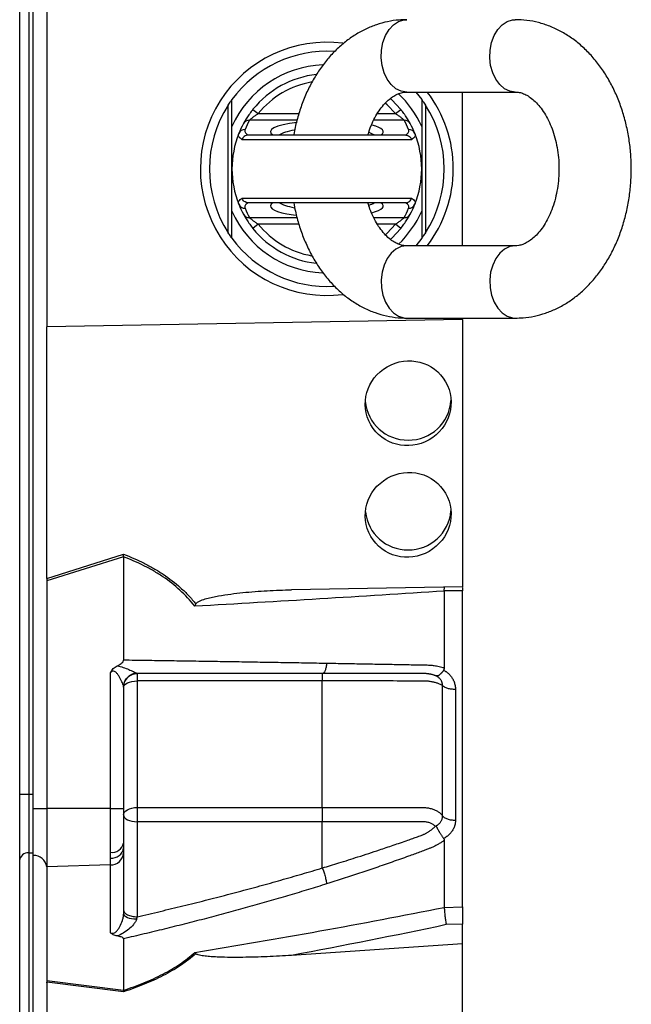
# Model space of a CAD drawing. Header units: millimetres. Extents: x 10 to 1929, y 9 to 917.
# Tile 4 of 9: x 510 to 645, y 343 to 561. Entities that reach past the tile are written whole.
import ezdxf

# ---------------------------------------------------------------- set-up
doc = ezdxf.new("R2010")
doc.units = ezdxf.units.MM

msp = doc.modelspace()

# ---------------------------------------------------------------- linework, layer by layer
at = {"color": 7, "linetype": 'Continuous', "lineweight": 25}
for p, q in [((513.02, 386.67), (513.02, 669.57)), ((512.02, 666.39), (512.02, 389.84)), ((516.02, 563.06), (516.02, 493.17)), ((595.7, 545.12), (619.74, 545.12)), ((597.69, 545.12), (599.02, 543.45)), ((608.02, 511.12), (608.02, 545.12)), ((556.19, 513.99), (556.19, 542.24)), ((599.85, 542.24), (599.85, 513.99)), ((561.67, 541.29), (562.84, 540.35)), ((593.2, 540.35), (594.37, 541.29)), ((557.02, 528.12), (557.02, 537.5)), ((599.02, 537.5), (599.02, 528.12)), ((596.79, 534.58), (559.25, 534.58)), ((560.64, 535.62), (595.4, 535.62)), ((557.02, 518.74), (557.02, 528.12)), ((599.02, 528.12), (599.02, 518.74)), ((559.25, 521.66), (596.79, 521.66)), ((595.4, 520.62), (560.64, 520.62)), ((562.84, 515.88), (561.67, 514.94)), ((594.37, 514.94), (593.2, 515.88)), ((599.02, 512.79), (597.69, 511.12)), ((619.74, 511.12), (595.7, 511.12)), ((608.02, 494.78), (516.02, 493.17)), ((595.7, 495.12), (619.74, 495.12)), ((608.02, 494.78), (608.02, 495.12)), ((608.02, 494.78), (608.02, 435.69)), ((516.02, 437.86), (516.02, 493.17)), ((516.02, 437.55), (533.04, 442.9)), ((533.02, 442.32), (516.02, 436.98)), ((533.02, 442.31), (533.02, 419.52)), ((516.02, 436.98), (516.02, 386.67)), ((608.02, 435.69), (570.23, 435.03)), ((604.02, 434.78), (604.07, 435.62)), ((608.02, 434.81), (604.02, 434.78)), ((608.02, 435.52), (608.02, 434.81)), ((608.02, 364.88), (608.02, 434.81)), ((530.12, 386.67), (530.12, 416.73)), ((536.02, 416.52), (536.02, 414.86)), ((603.88, 417.26), (604.02, 417.19)), ((577.02, 414.86), (536.02, 414.86)), ((536.02, 414.86), (536.02, 386.89)), ((533.02, 413.6), (533.02, 386.67)), ((510.02, 389.84), (512.02, 389.84)), ((512.02, 389.84), (512.02, 376.85)), ((512.02, 389.84), (513.02, 389.84)), ((513.02, 386.67), (516.02, 386.67)), ((513.02, 376.27), (513.02, 386.67)), ((516.02, 386.67), (516.02, 373.77)), ((530.12, 386.67), (516.02, 386.67)), ((530.12, 376.97), (530.12, 386.67)), ((533.02, 386.67), (533.02, 378.99)), ((536.02, 386.89), (577.02, 386.89)), ((536.02, 386.89), (536.02, 383.73)), ((536.02, 383.73), (536.02, 362.72)), ((577.02, 383.73), (536.02, 383.73)), ((577.02, 373.51), (577.02, 383.73)), ((533.02, 378.99), (533.02, 377.97)), ((604.02, 380.09), (603.88, 380.02)), ((512.02, 376.85), (513.02, 376.85)), ((512.02, 376.85), (512.02, 238.58)), ((530.12, 375.68), (530.12, 376.97)), ((533.02, 377.97), (533.02, 376.79)), ((533.02, 376.79), (533.02, 363.32)), ((513.02, 234.82), (513.02, 376.27)), ((530.12, 374.19), (530.12, 375.68)), ((530.12, 374.19), (516.02, 373.77)), ((516.02, 373.77), (516.02, 348.61)), ((530.12, 359.16), (530.12, 374.19)), ((604.02, 364.78), (608.02, 364.88)), ((608.02, 361.07), (604.47, 360.97)), ((608.02, 356.71), (608.02, 361.07)), ((533.02, 357.85), (533.02, 346.46)), ((608.02, 356.71), (570.23, 354.18)), ((608.02, 318.11), (608.02, 356.71)), ((516.02, 348.61), (533.02, 346.45)), ((533.04, 346.12), (516.02, 348.28)), ((516.02, 348.08), (516.02, 311.94))]:
    msp.add_line(p, q, dxfattribs=at)
at = {"color": 8, "linetype": 'Continuous', "lineweight": 25}
for p, q in [((562.84, 540.35), (571.85, 540.35)), ((589.21, 540.35), (593.2, 540.35)), ((571.4, 538.88), (560.88, 538.88)), ((595.16, 538.88), (588.4, 538.88)), ((560.88, 517.35), (571.43, 517.35)), ((588.38, 517.35), (595.16, 517.35)), ((571.82, 515.88), (562.84, 515.88)), ((593.2, 515.88), (589.19, 515.88))]:
    msp.add_line(p, q, dxfattribs=at)
at = {"color": 8, "linetype": 'Continuous', "lineweight": 25, "flags": 128}
for points in [[(595.7, 545.12), (594.48, 545.3), (593.32, 545.86), (592.27, 546.75), (591.39, 547.94), (590.7, 549.37), (590.25, 550.98), (590.05, 552.68), (590.12, 554.41), (590.44, 556.08), (591.02, 557.61), (591.81, 558.93), (592.78, 559.97), (593.89, 560.7), (595.09, 561.07), (595.7, 561.12)], [(619.74, 545.12), (618.52, 545.3), (617.36, 545.86), (616.32, 546.75), (615.43, 547.94), (614.74, 549.37), (614.29, 550.98), (614.09, 552.68), (614.16, 554.41), (614.48, 556.08), (615.06, 557.61), (615.85, 558.93), (616.82, 559.97), (617.93, 560.7), (619.13, 561.07), (619.74, 561.12)], [(593.2, 540.35), (591.39, 542.32), (590.97, 542.69)], [(590.99, 513.56), (591.39, 513.92), (593.2, 515.88)], [(595.7, 511.12), (594.48, 510.93), (593.32, 510.38), (592.27, 509.49), (591.39, 508.3), (590.7, 506.86), (590.25, 505.26), (590.05, 503.55), (590.12, 501.82), (590.44, 500.16), (591.02, 498.63), (591.81, 497.31), (592.78, 496.26), (593.89, 495.54), (595.09, 495.16), (595.7, 495.12)], [(619.74, 511.12), (618.52, 510.93), (617.36, 510.38), (616.32, 509.49), (615.43, 508.3), (614.74, 506.86), (614.29, 505.26), (614.09, 503.55), (614.16, 501.82), (614.48, 500.16), (615.06, 498.63), (615.85, 497.31), (616.82, 496.26), (617.93, 495.54), (619.13, 495.16), (619.74, 495.12)]]:
    msp.add_lwpolyline(points, dxfattribs=at)
at = {"color": 7, "linetype": 'Continuous', "lineweight": 25, "flags": 128}
for points in [[(592.08, 543.71), (592.41, 543.41), (594.37, 541.29)], [(559.25, 534.58), (559.02, 534.74), (558.83, 534.91), (558.68, 535.07), (558.57, 535.24), (558.5, 535.41), (558.46, 535.57), (558.47, 535.74), (558.52, 535.91)], [(559.91, 536.83), (559.87, 536.67), (559.86, 536.52), (559.89, 536.37), (559.95, 536.21), (560.05, 536.06), (560.18, 535.91), (560.35, 535.76), (560.55, 535.61)], [(595.49, 535.61), (595.69, 535.76), (595.86, 535.91), (595.99, 536.06), (596.09, 536.21), (596.15, 536.37), (596.18, 536.52), (596.17, 536.67), (596.13, 536.83)], [(597.52, 535.91), (597.57, 535.74), (597.58, 535.57), (597.54, 535.41), (597.47, 535.24), (597.36, 535.07), (597.21, 534.91), (597.02, 534.74), (596.79, 534.58)], [(558.52, 520.32), (558.47, 520.49), (558.46, 520.66), (558.5, 520.83), (558.57, 521), (558.68, 521.16), (558.83, 521.33), (559.02, 521.49), (559.25, 521.66)], [(560.55, 520.62), (560.35, 520.47), (560.18, 520.32), (560.05, 520.17), (559.95, 520.02), (559.89, 519.87), (559.86, 519.71), (559.87, 519.56), (559.91, 519.41)], [(596.13, 519.41), (596.17, 519.56), (596.18, 519.71), (596.15, 519.87), (596.09, 520.02), (595.99, 520.17), (595.86, 520.32), (595.69, 520.47), (595.49, 520.62)], [(596.79, 521.66), (597.02, 521.49), (597.21, 521.33), (597.36, 521.16), (597.47, 521), (597.54, 520.83), (597.58, 520.66), (597.57, 520.49), (597.52, 520.32)], [(594.37, 514.94), (592.41, 512.83), (592.09, 512.53)], [(533.02, 413.52), (533.08, 413.78), (533.25, 414.03), (533.53, 414.26), (533.9, 414.47), (534.35, 414.63), (534.87, 414.75), (535.43, 414.83), (536.02, 414.86)], [(533.02, 385.23), (533.08, 385.55), (533.25, 385.86), (533.53, 386.15), (533.9, 386.4), (534.35, 386.61), (534.87, 386.76), (535.43, 386.86), (536.02, 386.89)], [(533.02, 385.23), (533.08, 384.94), (533.25, 384.65), (533.53, 384.4), (533.9, 384.17), (534.35, 383.98), (534.87, 383.84), (535.43, 383.76), (536.02, 383.73)], [(533.02, 363.32), (533.07, 363.12), (533.24, 362.92), (533.5, 362.74), (533.86, 362.57), (534.29, 362.44), (534.79, 362.34), (535.33, 362.27), (535.9, 362.24)]]:
    msp.add_lwpolyline(points, dxfattribs=at)
at = {"color": 7, "linetype": 'Continuous', "lineweight": 25}
for centre, radius, start, end in [((578.02, 528.12), 28, 82.6841, 277.2138), ((578.02, 528.12), 26, 86.4715, 143.8711), ((578.02, 528.12), 23, 92.2151, 155.9294), ((578.02, 528.12), 21, 96.225, 141.1334), ((578.02, 528.12), 23, 24.0706, 46.5198), ((578.02, 528.12), 28, 0, 37.3832), ((578.02, 528.12), 26, 147.0962, 212.9038), ((578.02, 528.12), 26, 327.0962, 32.9038), ((578.02, 528.12), 21, 151.5435, 158.2186), ((560.84, 537.42), 1.46, 88.5049, 151.2533), ((578.02, 529.59), 19.5, 151.5435, 158.2186), ((578.02, 529.59), 19.5, 21.7814, 28.4565), ((595.2, 537.42), 1.46, 28.7467, 91.4951), ((578.02, 528.12), 21, 21.7814, 28.4565), ((578.02, 528.12), 21, 158.2186, 201.7814), ((559.88, 535.36), 1.47, 88.7647, 157.8843), ((596.16, 535.36), 1.47, 22.1157, 91.2353), ((578.02, 528.12), 21, 338.2186, 21.7814), ((578.02, 528.12), 28, 322.6168, 0), ((578.02, 528.12), 23, 204.0706, 267.6118), ((559.88, 520.88), 1.47, 202.1157, 271.2353), ((578.02, 528.12), 21, 201.7814, 208.4565), ((578.02, 526.64), 19.5, 201.7814, 208.4565), ((578.02, 528.12), 23, 313.542, 335.9294), ((578.02, 526.64), 19.5, 331.5435, 338.2186), ((596.16, 520.88), 1.47, 268.7647, 337.8843), ((578.02, 528.12), 21, 331.5435, 338.2186), ((560.84, 518.81), 1.46, 208.7467, 271.4951), ((595.2, 518.81), 1.46, 268.5049, 331.2533), ((578.02, 528.12), 21, 218.8666, 263.5924), ((578.02, 528.12), 26, 216.1289, 273.545), ((596.15, 477.5), 9.37, 269.1768, 356.4611), ((595.89, 477.51), 9.38, 184.8158, 270.8098), ((595.89, 453.25), 9.38, 186.1194, 270.796), ((596.15, 453.25), 9.38, 269.1905, 355.1567), ((536, 413.58), 2.98, 91.9709, 179.6724), ((530.46, 379.57), 2.62, 262.5656, 347.2072), ((511.89, 374.98), 1.88, 86.1887, 175.5981), ((530.36, 378.36), 2.69, 264.9863, 351.6138), ((530.22, 377), 2.8, 267.9914, 355.7799), ((513.2, 373.44), 2.84, 6.5771, 93.6107)]:
    msp.add_arc(centre, radius, start, end, dxfattribs=at)
at = {"color": 8, "linetype": 'Continuous', "lineweight": 25}
for start, end in [(99.6935, 141.1334), (218.8666, 260.0684)]:
    msp.add_arc((578.02, 528.12), 19.5, start, end, dxfattribs=at)
for centre, major_axis, ratio, start_param, end_param in [((578.02, 536.34), (12.5, 0), 0.194444, 2.12449, 3.443242), ((578.02, 534.87), (11, 0), 0.22096, 2.286894, 2.827765), ((578.02, 534.87), (11, 0), 0.22096, 0.313827, 0.549193), ((578.02, 536.34), (12.5, 0), 0.194444, 5.981536, 6.926155), ((578.02, 519.9), (12.5, 0), 0.194444, 2.839943, 3.9292), ((578.02, 521.37), (11, 0), 0.22096, 3.45542, 3.997985), ((578.02, 521.37), (11, 0), 0.22096, 5.731533, 5.969358), ((578.02, 519.9), (12.5, 0), 0.194444, 5.633602, 6.584835)]:
    msp.add_ellipse(centre, major_axis=major_axis, ratio=ratio, start_param=start_param, end_param=end_param, dxfattribs=at)
at = {"color": 7, "linetype": 'Continuous', "lineweight": 25}
for centre, major_axis, ratio, start_param, end_param in [((578.02, 519.9), (12.5, 0), 0.194444, 3.9292, 4.134734), ((513.02, 436.32), (0.28, 17.02), 0.175535, 4.787396, 4.805602), ((513.02, 348.85), (-0.22, 11.1), 0.269565, 4.637742, 4.655948)]:
    msp.add_ellipse(centre, major_axis=major_axis, ratio=ratio, start_param=start_param, end_param=end_param, dxfattribs=at)
for centre in [(596.02, 476.29), (596.02, 451.61)]:
    msp.add_ellipse(centre, major_axis=(8.29, 4.76), ratio=0.974945, dxfattribs=at)
for points, knots in [([(510.02, 380.83), (510.02, 381.75), (510.02, 383.61), (510.02, 386.58), (510.02, 389.58), (510.02, 393.51), (510.02, 400.38), (510.02, 437.27), (510.02, 496.05), (510.02, 569.28), (510.02, 618.67), (510.02, 647.78), (510.02, 660.28), (510.02, 666.55), (510.02, 670.15), (510.02, 672.89), (510.02, 675.62), (510.02, 678.16), (510.02, 680.42), (510.02, 686.24), (510.02, 707.78), (510.02, 743.13), (510.02, 776.01), (510.02, 795.24), (510.02, 804.8), (510.02, 812.76), (510.02, 817.88), (510.02, 820.28), (510.02, 821.79), (510.02, 822.69), (510.02, 822.7), (510.02, 822.7)], [0, 0, 0, 0, 0.005219, 0.010589, 0.01552, 0.020508, 0.030486, 0.050445, 0.207762, 0.328871, 0.422216, 0.458489, 0.476625, 0.485695, 0.490288, 0.494983, 0.500207, 0.505583, 0.510808, 0.516183, 0.55926, 0.731569, 0.863748, 0.896793, 0.929837, 0.962881, 0.979412, 0.983546, 0.987684, 0.996219, 1, 1, 1, 1]), ([(595.7, 561.12), (595.13, 561.1), (593.71, 561.07), (591.46, 560.73), (588.99, 560.05), (586.6, 559.08), (584.3, 557.82), (582.11, 556.27), (580.04, 554.46), (578.12, 552.39), (576.37, 550.07), (574.8, 547.53), (573.43, 544.8), (572.27, 541.9), (571.37, 538.86), (570.84, 536.75), (570.69, 535.65), (570.68, 535.62)], [0, 0, 0, 0, 0.046922, 0.116551, 0.186169, 0.256117, 0.326702, 0.398157, 0.470614, 0.544085, 0.618473, 0.693596, 0.769242, 0.845208, 0.921335, 0.997505, 1, 1, 1, 1]), ([(619.74, 495.12), (620.31, 495.13), (621.73, 495.17), (623.97, 495.51), (626.44, 496.18), (628.84, 497.15), (631.14, 498.42), (633.33, 499.96), (635.39, 501.77), (637.31, 503.85), (639.07, 506.17), (640.64, 508.7), (642.01, 511.44), (643.16, 514.33), (644.09, 517.37), (644.78, 520.5), (645.23, 523.71), (645.44, 526.96), (645.41, 530.22), (645.13, 533.47), (644.6, 536.67), (643.83, 539.79), (642.83, 542.82), (641.59, 545.71), (640.12, 548.44), (638.43, 550.97), (636.54, 553.28), (634.47, 555.33), (632.23, 557.1), (629.87, 558.56), (627.41, 559.7), (624.89, 560.52), (622.32, 561.02), (620.6, 561.09), (619.74, 561.12)], [0, 0, 0, 0, 0.019933, 0.049512, 0.079087, 0.108801, 0.138787, 0.169142, 0.199922, 0.231134, 0.262735, 0.294648, 0.326783, 0.359054, 0.391394, 0.423752, 0.456114, 0.488483, 0.520871, 0.553294, 0.585767, 0.618307, 0.650926, 0.683623, 0.716376, 0.74912, 0.781769, 0.814209, 0.846317, 0.877986, 0.909153, 0.939816, 0.970029, 1, 1, 1, 1]), ([(587.12, 535.62), (587.18, 535.83), (587.42, 536.73), (588.01, 538.16), (588.86, 539.87), (589.81, 541.35), (590.82, 542.58), (591.85, 543.55), (592.86, 544.28), (593.84, 544.77), (594.79, 545.06), (595.39, 545.1), (595.7, 545.12)], [0, 0, 0, 0, 0.031578, 0.134872, 0.237608, 0.339949, 0.442268, 0.545143, 0.649789, 0.758286, 0.874181, 1, 1, 1, 1]), ([(619.74, 545.12), (619.86, 545.11), (620.31, 545.1), (621.06, 544.96), (622.05, 544.57), (623.07, 543.95), (624.13, 543.07), (625.2, 541.9), (626.2, 540.49), (627.11, 538.86), (627.9, 537.02), (628.55, 535.01), (629.03, 532.86), (629.33, 530.62), (629.45, 528.32), (629.37, 526.02), (629.1, 523.76), (628.65, 521.59), (628.03, 519.56), (627.26, 517.69), (626.38, 516.04), (625.42, 514.61), (624.4, 513.43), (623.38, 512.51), (622.37, 511.84), (621.4, 511.39), (620.53, 511.15), (619.99, 511.13), (619.74, 511.12)], [0, 0, 0, 0, 0.0186518, 0.0665848, 0.1084595, 0.1472671, 0.1884957, 0.2278445, 0.2663415, 0.3045563, 0.3427433, 0.3810075, 0.419405, 0.4579305, 0.4965439, 0.535186, 0.5737801, 0.6122472, 0.6505338, 0.6886102, 0.7264872, 0.7642417, 0.8020193, 0.8400756, 0.8789136, 0.9193895, 0.9629703, 1, 1, 1, 1]), ([(556.19, 542.24), (556.28, 542.39), (556.38, 542.52), (556.55, 542.79), (556.64, 542.92), (556.76, 543.09), (556.8, 543.14), (556.87, 543.24), (556.9, 543.29), (556.99, 543.4), (557.02, 543.45), (557.02, 543.45)], [0, 0, 0, 0, 0.25, 0.25, 0.5, 0.5, 0.625, 0.625, 0.75, 0.75, 1, 1, 1, 1]), ([(557.02, 537.5), (557.02, 538.53), (557.02, 539.54), (557.02, 541.52), (557.02, 542.49), (557.02, 543.45)], [0, 0, 0, 0, 0.5, 0.5, 1, 1, 1, 1]), ([(599.02, 543.45), (599.02, 543.45), (599.03, 543.44), (599.06, 543.39), (599.08, 543.36), (599.16, 543.25), (599.24, 543.15), (599.4, 542.92), (599.48, 542.79), (599.66, 542.52), (599.76, 542.39), (599.85, 542.24)], [0, 0, 0, 0, 0.125, 0.125, 0.25, 0.25, 0.5, 0.5, 0.75, 0.75, 1, 1, 1, 1]), ([(561.67, 541.29), (561.41, 540.98), (561.17, 540.65), (560.71, 540.01), (560.49, 539.69), (560.21, 539.25), (560.12, 539.1), (559.96, 538.83), (559.89, 538.71), (559.76, 538.49), (559.7, 538.39), (559.61, 538.23), (559.58, 538.17), (559.56, 538.12)], [0, 0, 0, 0, 0.25, 0.25, 0.5, 0.5, 0.625, 0.625, 0.75, 0.75, 0.875, 0.875, 1, 1, 1, 1]), ([(560.88, 538.88), (560.9, 538.9), (560.94, 538.94), (561.04, 539.03), (561.1, 539.09), (561.31, 539.26), (561.48, 539.4), (561.84, 539.68), (562.03, 539.82), (562.42, 540.09), (562.63, 540.22), (562.84, 540.35)], [0, 0, 0, 0, 0.125, 0.125, 0.25, 0.25, 0.5, 0.5, 0.75, 0.75, 1, 1, 1, 1]), ([(593.2, 540.35), (593.41, 540.22), (593.61, 540.09), (594.01, 539.82), (594.2, 539.68), (594.56, 539.4), (594.73, 539.27), (594.94, 539.09), (595, 539.03), (595.1, 538.94), (595.14, 538.9), (595.16, 538.88)], [0, 0, 0, 0, 0.25, 0.25, 0.5, 0.5, 0.75, 0.75, 0.875, 0.875, 1, 1, 1, 1]), ([(596.48, 538.12), (596.46, 538.17), (596.43, 538.23), (596.34, 538.39), (596.28, 538.49), (596.15, 538.71), (596.08, 538.84), (595.92, 539.1), (595.83, 539.25), (595.64, 539.55), (595.54, 539.7), (595.33, 540.01), (595.21, 540.18), (594.87, 540.66), (594.63, 540.98), (594.37, 541.29)], [0, 0, 0, 0, 0.125, 0.125, 0.25, 0.25, 0.375, 0.375, 0.5, 0.5, 0.625, 0.625, 0.75, 0.75, 1, 1, 1, 1]), ([(560.55, 535.61), (560.41, 535.61), (560.27, 535.57), (560, 535.47), (559.87, 535.39), (559.64, 535.21), (559.54, 535.1), (559.37, 534.86), (559.3, 534.72), (559.25, 534.58)], [0, 0, 0, 0, 0.25, 0.25, 0.5, 0.5, 0.75, 0.75, 1, 1, 1, 1]), ([(595.49, 535.61), (595.63, 535.61), (595.77, 535.57), (596.04, 535.47), (596.17, 535.39), (596.4, 535.21), (596.5, 535.1), (596.67, 534.86), (596.74, 534.72), (596.79, 534.58)], [0, 0, 0, 0, 0.25, 0.25, 0.5, 0.5, 0.75, 0.75, 1, 1, 1, 1]), ([(560.55, 520.62), (560.41, 520.63), (560.27, 520.66), (560, 520.77), (559.87, 520.84), (559.64, 521.02), (559.54, 521.13), (559.37, 521.38), (559.3, 521.51), (559.25, 521.66)], [0, 0, 0, 0, 0.25, 0.25, 0.5, 0.5, 0.75, 0.75, 1, 1, 1, 1]), ([(570.71, 520.62), (570.82, 520), (571.11, 518.31), (571.85, 515.64), (572.91, 512.65), (574.21, 509.8), (575.74, 507.12), (577.48, 504.64), (579.42, 502.39), (581.54, 500.41), (583.81, 498.72), (586.2, 497.34), (588.68, 496.28), (591.22, 495.56), (593.57, 495.18), (595.06, 495.13), (595.7, 495.12)], [0, 0, 0, 0, 0.044736, 0.1213978, 0.1982485, 0.2752766, 0.3524027, 0.4294626, 0.5062329, 0.582435, 0.6577825, 0.7320465, 0.8051138, 0.8770136, 0.9479086, 1, 1, 1, 1]), ([(595.7, 511.12), (595.57, 511.12), (595.13, 511.13), (594.38, 511.28), (593.39, 511.67), (592.36, 512.28), (591.3, 513.16), (590.24, 514.33), (589.23, 515.74), (588.33, 517.38), (587.61, 519.01), (587.26, 520.15), (587.12, 520.62)], [0, 0, 0, 0, 0.050544, 0.180438, 0.293914, 0.399079, 0.510804, 0.617435, 0.721758, 0.825316, 0.928799, 1, 1, 1, 1]), ([(595.49, 520.62), (595.63, 520.63), (595.77, 520.66), (596.04, 520.77), (596.17, 520.84), (596.4, 521.02), (596.5, 521.13), (596.67, 521.38), (596.74, 521.51), (596.79, 521.66)], [0, 0, 0, 0, 0.25, 0.25, 0.5, 0.5, 0.75, 0.75, 1, 1, 1, 1]), ([(599.02, 518.74), (599.02, 517.7), (599.02, 516.69), (599.02, 514.71), (599.02, 513.74), (599.02, 512.79)], [0, 0, 0, 0, 0.5, 0.5, 1, 1, 1, 1]), ([(559.56, 518.11), (559.58, 518.07), (559.61, 518.01), (559.7, 517.84), (559.76, 517.74), (559.89, 517.52), (559.96, 517.4), (560.12, 517.13), (560.21, 516.99), (560.4, 516.69), (560.5, 516.53), (560.71, 516.22), (560.83, 516.06), (561.17, 515.58), (561.41, 515.26), (561.67, 514.94)], [0, 0, 0, 0, 0.125, 0.125, 0.25, 0.25, 0.375, 0.375, 0.5, 0.5, 0.625, 0.625, 0.75, 0.75, 1, 1, 1, 1]), ([(562.84, 515.88), (562.63, 516.01), (562.43, 516.14), (562.03, 516.41), (561.84, 516.56), (561.48, 516.83), (561.31, 516.97), (561.1, 517.15), (561.04, 517.2), (560.94, 517.29), (560.9, 517.33), (560.88, 517.35)], [0, 0, 0, 0, 0.25, 0.25, 0.5, 0.5, 0.75, 0.75, 0.875, 0.875, 1, 1, 1, 1]), ([(595.16, 517.35), (595.14, 517.33), (595.1, 517.29), (595, 517.2), (594.94, 517.15), (594.73, 516.97), (594.56, 516.83), (594.2, 516.56), (594.01, 516.42), (593.62, 516.14), (593.41, 516.01), (593.2, 515.88)], [0, 0, 0, 0, 0.125, 0.125, 0.25, 0.25, 0.5, 0.5, 0.75, 0.75, 1, 1, 1, 1]), ([(594.37, 514.94), (594.63, 515.26), (594.87, 515.58), (595.33, 516.22), (595.55, 516.54), (595.83, 516.99), (595.92, 517.13), (596.08, 517.4), (596.15, 517.53), (596.28, 517.75), (596.34, 517.85), (596.43, 518.01), (596.46, 518.07), (596.48, 518.11)], [0, 0, 0, 0, 0.25, 0.25, 0.5, 0.5, 0.625, 0.625, 0.75, 0.75, 0.875, 0.875, 1, 1, 1, 1]), ([(557.02, 512.79), (557.02, 512.79), (557.01, 512.8), (556.98, 512.84), (556.96, 512.87), (556.88, 512.98), (556.8, 513.09), (556.64, 513.32), (556.56, 513.44), (556.38, 513.71), (556.28, 513.85), (556.19, 513.99)], [0, 0, 0, 0, 0.125, 0.125, 0.25, 0.25, 0.5, 0.5, 0.75, 0.75, 1, 1, 1, 1]), ([(599.85, 513.99), (599.76, 513.85), (599.66, 513.71), (599.49, 513.45), (599.4, 513.32), (599.28, 513.15), (599.24, 513.09), (599.17, 512.99), (599.13, 512.95), (599.05, 512.83), (599.02, 512.79), (599.02, 512.79)], [0, 0, 0, 0, 0.25, 0.25, 0.5, 0.5, 0.625, 0.625, 0.75, 0.75, 1, 1, 1, 1]), ([(548.78, 431.4), (547.78, 432.68), (546.68, 433.86), (544.32, 436.02), (543.06, 437.01), (541.05, 438.36), (540.36, 438.79), (538.95, 439.6), (538.23, 439.99), (536.05, 441.08), (534.55, 441.73), (533.02, 442.31)], [0, 0, 0, 0, 0.25, 0.25, 0.5, 0.5, 0.625, 0.625, 0.75, 0.75, 1, 1, 1, 1]), ([(533.04, 442.9), (534.58, 442.31), (536.09, 441.65), (538.28, 440.55), (539, 440.16), (540.42, 439.34), (541.12, 438.91), (543.16, 437.55), (544.45, 436.56), (546.26, 434.92), (546.85, 434.34), (547.97, 433.16), (548.51, 432.54), (549.02, 431.9)], [0, 0, 0, 0, 0.25, 0.25, 0.375, 0.375, 0.5, 0.5, 0.75, 0.75, 0.875, 0.875, 1, 1, 1, 1]), ([(604.02, 434.76), (594.87, 434.15), (585.69, 433.57), (567.27, 432.45), (558.04, 431.91), (548.78, 431.4)], [0, 0, 0, 0, 0.5, 0.5, 1, 1, 1, 1]), ([(549.02, 431.9), (549.07, 432.01), (549.15, 432.09), (549.32, 432.24), (549.42, 432.3), (549.71, 432.48), (549.92, 432.58), (550.55, 432.84), (550.98, 432.97), (551.85, 433.21), (552.29, 433.32), (553.18, 433.51), (553.62, 433.6), (554.96, 433.84), (555.85, 433.97), (557.64, 434.21), (558.53, 434.32), (561.22, 434.59), (563.02, 434.73), (566.62, 434.94), (568.42, 435), (570.23, 435.03)], [0, 0, 0, 0, 0.015625, 0.015625, 0.03125, 0.03125, 0.0625, 0.0625, 0.125, 0.125, 0.1875, 0.1875, 0.25, 0.25, 0.375, 0.375, 0.5, 0.5, 0.75, 0.75, 1, 1, 1, 1]), ([(530.12, 416.73), (530.16, 416.81), (530.21, 416.89), (530.3, 417.04), (530.34, 417.12), (530.49, 417.34), (530.6, 417.48), (530.85, 417.73), (530.99, 417.85), (531.29, 418.05), (531.44, 418.14), (531.61, 418.21)], [0, 0, 0, 0, 0.125, 0.125, 0.25, 0.25, 0.5, 0.5, 0.75, 0.75, 1, 1, 1, 1]), ([(531.61, 418.21), (531.92, 418.34), (532.21, 418.5), (532.61, 418.8), (532.74, 418.91), (532.89, 419.11), (532.93, 419.18), (533, 419.34), (533.02, 419.42), (533.02, 419.5)], [0, 0, 0, 0, 0.5, 0.5, 0.75, 0.75, 0.875, 0.875, 1, 1, 1, 1]), ([(531.61, 418.21), (532.08, 418.14), (532.52, 418.02), (533.37, 417.73), (533.78, 417.57), (534.54, 417.25), (534.9, 417.08), (535.36, 416.85), (535.5, 416.78), (535.74, 416.65), (535.84, 416.6), (535.9, 416.56)], [0, 0, 0, 0, 0.25, 0.25, 0.5, 0.5, 0.75, 0.75, 0.875, 0.875, 1, 1, 1, 1]), ([(533.02, 419.52), (533.86, 419.51), (535.53, 419.49), (538.02, 419.45), (540.5, 419.42), (542.96, 419.38), (545.41, 419.34), (547.84, 419.31), (550.25, 419.27), (552.65, 419.23), (555.03, 419.19), (557.4, 419.16), (559.75, 419.12), (562.08, 419.08), (564.4, 419.04), (566.7, 419), (568.99, 418.96), (571.26, 418.92), (573.52, 418.89), (575.75, 418.85), (577.24, 418.82), (577.98, 418.81)], [0, 0, 0, 0, 0.055211, 0.110128, 0.164753, 0.219086, 0.273129, 0.326884, 0.38035, 0.43353, 0.486425, 0.539036, 0.591365, 0.643413, 0.695181, 0.746671, 0.797884, 0.848822, 0.899487, 0.949879, 1, 1, 1, 1]), ([(577.98, 418.81), (577.96, 418.51), (577.91, 418.2), (577.8, 417.64), (577.72, 417.38), (577.54, 416.95), (577.44, 416.79), (577.23, 416.57), (577.12, 416.52), (577.02, 416.52)], [0, 0, 0, 0, 0.25, 0.25, 0.5, 0.5, 0.75, 0.75, 1, 1, 1, 1]), ([(577.98, 418.81), (578.67, 418.8), (580.04, 418.77), (582.09, 418.73), (584.13, 418.7), (586.15, 418.66), (588.77, 418.61), (591.97, 418.56), (595.12, 418.5), (597.64, 418.45), (599.13, 418.43), (600.18, 418.4), (600.79, 418.38), (601.3, 418.34), (601.81, 418.28), (602.33, 418.2), (602.9, 418.07), (603.47, 417.92), (603.84, 417.8), (604.02, 417.73)], [0, 0, 0, 0, 0.077777, 0.1552, 0.232272, 0.308995, 0.385372, 0.530526, 0.674474, 0.747423, 0.819615, 0.846383, 0.869761, 0.889755, 0.906383, 0.929523, 0.9528, 0.976272, 1, 1, 1, 1]), ([(533.02, 413.6), (533.02, 413.6), (533.02, 413.61), (533.02, 413.61), (533.02, 413.62), (533.02, 413.64), (533.02, 413.65), (533.01, 413.69), (533.01, 413.72), (532.99, 413.8), (532.97, 413.87), (532.9, 414.09), (532.84, 414.25), (532.62, 414.78), (532.43, 415.17), (532.11, 415.75), (531.99, 415.94), (531.73, 416.32), (531.59, 416.51), (531.34, 416.76), (531.25, 416.84), (531.04, 416.96), (530.93, 417), (530.68, 417.02), (530.56, 416.99), (530.33, 416.88), (530.22, 416.81), (530.12, 416.73)], [0, 0, 0, 0, 0.003906, 0.003906, 0.007812, 0.015625, 0.03125, 0.03125, 0.0625, 0.0625, 0.125, 0.125, 0.25, 0.25, 0.5, 0.5, 0.625, 0.625, 0.75, 0.75, 0.8125, 0.8125, 0.875, 0.875, 0.9375, 0.9375, 1, 1, 1, 1]), ([(533.02, 413.52), (533.02, 413.92), (533.1, 414.31), (533.4, 415.03), (533.62, 415.37), (534.18, 415.92), (534.51, 416.15), (535.23, 416.45), (535.63, 416.52), (536.02, 416.52)], [0, 0, 0, 0, 0.25, 0.25, 0.5, 0.5, 0.75, 0.75, 1, 1, 1, 1]), ([(577.02, 416.52), (576.31, 416.52), (574.88, 416.52), (572.73, 416.52), (570.57, 416.52), (568.39, 416.52), (566.18, 416.52), (563.97, 416.52), (561.73, 416.52), (559.48, 416.52), (557.21, 416.52), (554.92, 416.52), (552.62, 416.52), (550.3, 416.52), (547.96, 416.52), (545.61, 416.52), (543.23, 416.52), (540.85, 416.52), (538.44, 416.52), (536.83, 416.52), (536.02, 416.52)], [0, 0, 0, 0, 0.0526354, 0.1056085, 0.1589205, 0.2125726, 0.2665659, 0.3209015, 0.3755805, 0.4306039, 0.4859727, 0.541688, 0.5977508, 0.6541621, 0.7109228, 0.7680338, 0.8254961, 0.8833107, 0.9414784, 1, 1, 1, 1]), ([(601.99, 416.07), (601.92, 416.09), (601.78, 416.14), (601.57, 416.21), (601.35, 416.26), (601.13, 416.32), (600.91, 416.36), (600.69, 416.4), (600.47, 416.43), (600.25, 416.46), (600.04, 416.48), (599.83, 416.5), (599.62, 416.51), (599.41, 416.52), (599.17, 416.52), (598.88, 416.52), (598.54, 416.52), (598.21, 416.52), (597.88, 416.52), (597.6, 416.52), (597.36, 416.52), (597.12, 416.52), (596.81, 416.52), (596.43, 416.52), (595.59, 416.52), (594.35, 416.52), (592.75, 416.52), (591.21, 416.52), (589.22, 416.52), (586.83, 416.52), (584.1, 416.52), (581.56, 416.52), (579.22, 416.52), (577.73, 416.52), (577.02, 416.52)], [0, 0, 0, 0, 0.010662, 0.021198, 0.031594, 0.041839, 0.051919, 0.061821, 0.071533, 0.08104, 0.09033, 0.099392, 0.108213, 0.116783, 0.125091, 0.138719, 0.152205, 0.165558, 0.178786, 0.1919, 0.198167, 0.207477, 0.219813, 0.235151, 0.25346, 0.319418, 0.382864, 0.443812, 0.502275, 0.618272, 0.726011, 0.825493, 0.916782, 1, 1, 1, 1]), ([(577.02, 416.52), (577.02, 416.52), (577.02, 416.37), (577.02, 415.78), (577.02, 415.35), (577.02, 414.86)], [0, 0, 0, 0, 0.5, 0.5, 1, 1, 1, 1]), ([(603.63, 413.81), (603.63, 413.85), (603.63, 413.95), (603.62, 414.1), (603.6, 414.24), (603.57, 414.38), (603.53, 414.53), (603.48, 414.67), (603.42, 414.8), (603.32, 415.01), (603.15, 415.25), (602.92, 415.51), (602.68, 415.7), (602.46, 415.85), (602.28, 415.95), (602.16, 416), (602.11, 416.02)], [0, 0, 0, 0, 0.053313, 0.106595, 0.159871, 0.213165, 0.266504, 0.319912, 0.373414, 0.427035, 0.564482, 0.685233, 0.789261, 0.876464, 0.946724, 1, 1, 1, 1]), ([(603.88, 417.26), (603.86, 417.22), (603.8, 417.13), (603.71, 417.01), (603.62, 416.9), (603.54, 416.79), (603.45, 416.69), (603.37, 416.6), (603.29, 416.52), (603.22, 416.44), (603.1, 416.33), (602.95, 416.21), (602.79, 416.1), (602.64, 416.03), (602.52, 415.98), (602.42, 415.97), (602.33, 415.97), (602.26, 415.98), (602.19, 416), (602.14, 416.02), (602.12, 416.02)], [0, 0, 0, 0, 0.048652, 0.096489, 0.14339, 0.189242, 0.233941, 0.277392, 0.319512, 0.360225, 0.399465, 0.506174, 0.603082, 0.689684, 0.765815, 0.831582, 0.887296, 0.933441, 0.970686, 1, 1, 1, 1]), ([(604.02, 417.73), (604.02, 417.7), (604.02, 417.63), (604, 417.53), (603.97, 417.44), (603.94, 417.35), (603.9, 417.29), (603.88, 417.26)], [0, 0, 0, 0, 0.212576, 0.416535, 0.614103, 0.807726, 1, 1, 1, 1]), ([(604.02, 417.19), (604.09, 417.14), (604.22, 417.06), (604.41, 416.93), (604.6, 416.8), (604.77, 416.65), (604.94, 416.5), (605.1, 416.35), (605.26, 416.19), (605.4, 416.02), (605.54, 415.84), (605.67, 415.66), (605.79, 415.47), (605.9, 415.28), (606.04, 415.01), (606.19, 414.68), (606.32, 414.27), (606.42, 413.86), (606.48, 413.43), (606.49, 413.15), (606.49, 413)], [0, 0, 0, 0, 0.044249, 0.088103, 0.131644, 0.174955, 0.21812, 0.261226, 0.304357, 0.347601, 0.391041, 0.434763, 0.478847, 0.523375, 0.568424, 0.654803, 0.740537, 0.826241, 0.912528, 1, 1, 1, 1]), ([(603.63, 413.81), (603.52, 413.89), (603.38, 413.98), (603.06, 414.14), (602.88, 414.22), (602.49, 414.37), (602.27, 414.44), (601.81, 414.57), (601.56, 414.62), (601.05, 414.72), (600.77, 414.76), (600.22, 414.81), (599.94, 414.84), (599.51, 414.85), (599.36, 414.85), (599.07, 414.85), (598.93, 414.85), (598.49, 414.85), (595.88, 414.85), (593.27, 414.86), (586.31, 414.86), (581.66, 414.86), (577.02, 414.86)], [0, 0, 0, 0, 0.03125, 0.03125, 0.0625, 0.0625, 0.09375, 0.09375, 0.125, 0.125, 0.15625, 0.15625, 0.1875, 0.1875, 0.203125, 0.203125, 0.21875, 0.21875, 0.25, 0.5, 0.5, 1, 1, 1, 1]), ([(606.49, 413), (606.21, 413), (605.91, 413.01), (605.33, 413.08), (605.04, 413.13), (604.52, 413.28), (604.28, 413.37), (603.9, 413.58), (603.74, 413.69), (603.63, 413.81)], [0, 0, 0, 0, 0.25, 0.25, 0.5, 0.5, 0.75, 0.75, 1, 1, 1, 1]), ([(603.63, 385.03), (603.63, 386.1), (603.63, 388.4), (603.63, 391.77), (603.63, 395.37), (603.63, 397.85), (603.63, 400.45), (603.63, 402.95), (603.63, 406.66), (603.63, 410.19), (603.63, 412.65), (603.63, 413.81)], [0.7589111, 0.7589111, 0.7589111, 0.7589111, 0.7820302, 0.8131687, 0.8443073, 0.8754458, 0.8754458, 0.9065844, 0.9377229, 0.9688615, 0.9919807, 0.9919807, 0.9919807, 0.9919807]), ([(530.12, 386.67), (530.47, 386.67), (530.84, 386.67), (531.56, 386.67), (531.9, 386.67), (532.46, 386.67), (532.68, 386.67), (532.96, 386.67), (533.02, 386.67), (533.02, 386.67)], [0, 0, 0, 0, 0.25, 0.25, 0.5, 0.5, 0.75, 0.75, 1, 1, 1, 1]), ([(577.02, 386.89), (581.66, 386.89), (586.31, 386.89), (593.27, 386.89), (595.88, 386.89), (598.49, 386.88), (598.93, 386.88), (599.07, 386.89), (599.36, 386.88), (599.51, 386.88), (599.94, 386.85), (600.22, 386.82), (600.77, 386.73), (601.05, 386.66), (601.56, 386.51), (601.81, 386.41), (602.27, 386.2), (602.49, 386.08), (602.88, 385.82), (603.06, 385.68), (603.38, 385.37), (603.52, 385.2), (603.63, 385.03)], [0, 0, 0, 0, 0.5, 0.5, 0.75, 0.78125, 0.78125, 0.796875, 0.796875, 0.8125, 0.8125, 0.84375, 0.84375, 0.875, 0.875, 0.90625, 0.90625, 0.9375, 0.9375, 0.96875, 0.96875, 1, 1, 1, 1]), ([(577.02, 386.89), (577.02, 386.43), (577.02, 385.88), (577.02, 384.77), (577.02, 384.21), (577.02, 383.73)], [0, 0, 0, 0, 0.5, 0.5, 1, 1, 1, 1]), ([(601.94, 382.76), (601.82, 382.94), (601.65, 383.09), (601.25, 383.32), (601.03, 383.41), (600.56, 383.56), (600.31, 383.62), (599.8, 383.7), (599.53, 383.72), (599.14, 383.73), (599.01, 383.73), (598.74, 383.73), (598.34, 383.73), (597.42, 383.73), (594.5, 383.73), (587.62, 383.73), (581.26, 383.73), (577.02, 383.73)], [0, 0, 0, 0, 0.03125, 0.03125, 0.0625, 0.0625, 0.09375, 0.09375, 0.125, 0.125, 0.140625, 0.140625, 0.15625, 0.1875, 0.25, 0.5, 1, 1, 1, 1]), ([(602.11, 382.8), (602.15, 382.81), (602.23, 382.85), (602.36, 382.91), (602.51, 383), (602.68, 383.12), (602.85, 383.26), (603.03, 383.44), (603.2, 383.66), (603.36, 383.9), (603.49, 384.17), (603.58, 384.45), (603.63, 384.74), (603.63, 384.93), (603.63, 385.03)], [0, 0, 0, 0, 0.038504, 0.086514, 0.144034, 0.211029, 0.287449, 0.37325, 0.468405, 0.572922, 0.680036, 0.786786, 0.893373, 1, 1, 1, 1]), ([(606.49, 384.02), (606.21, 384.02), (605.91, 384.03), (605.33, 384.12), (605.04, 384.19), (604.52, 384.37), (604.28, 384.49), (603.9, 384.74), (603.74, 384.88), (603.63, 385.03)], [0, 0, 0, 0, 0.25, 0.25, 0.5, 0.5, 0.75, 0.75, 1, 1, 1, 1]), ([(606.49, 384.02), (606.49, 383.95), (606.49, 383.82), (606.47, 383.62), (606.45, 383.42), (606.42, 383.22), (606.37, 383.03), (606.32, 382.84), (606.25, 382.65), (606.18, 382.46), (606.1, 382.27), (605.98, 382.03), (605.81, 381.75), (605.58, 381.42), (605.32, 381.11), (605.04, 380.83), (604.73, 380.56), (604.39, 380.31), (604.14, 380.17), (604.02, 380.09)], [0, 0, 0, 0, 0.0439194, 0.0874715, 0.1307296, 0.1737684, 0.2166636, 0.2594919, 0.3023301, 0.3452552, 0.3883436, 0.4316708, 0.51489, 0.5965456, 0.677156, 0.7572595, 0.8374048, 0.9181396, 1, 1, 1, 1]), ([(577.02, 373.51), (578.24, 373.88), (580.88, 374.68), (585.11, 376.01), (588.6, 377.16), (591.2, 378.03), (592.74, 378.55), (594.34, 379.1), (595.61, 379.53), (596.52, 379.85), (597.05, 380.04), (597.59, 380.23), (598.13, 380.43), (598.66, 380.62), (599.09, 380.78), (599.42, 380.9), (599.64, 381.01), (599.88, 381.13), (600.13, 381.26), (600.38, 381.42), (600.64, 381.58), (600.91, 381.77), (601.18, 381.97), (601.45, 382.18), (601.72, 382.41), (601.9, 382.58), (601.99, 382.66)], [0, 0, 0, 0, 0.143085, 0.308796, 0.497427, 0.555835, 0.616742, 0.680167, 0.746121, 0.767405, 0.788723, 0.810074, 0.831456, 0.852865, 0.874301, 0.883002, 0.892336, 0.902282, 0.912815, 0.923904, 0.935514, 0.947608, 0.960145, 0.973084, 0.986383, 1, 1, 1, 1]), ([(602.12, 382.78), (602.13, 382.77), (602.16, 382.75), (602.2, 382.7), (602.24, 382.65), (602.29, 382.58), (602.34, 382.5), (602.39, 382.41), (602.45, 382.31), (602.52, 382.19), (602.59, 382.05), (602.67, 381.9), (602.76, 381.74), (602.86, 381.57), (602.97, 381.38), (603.1, 381.18), (603.24, 380.96), (603.39, 380.73), (603.55, 380.49), (603.72, 380.25), (603.83, 380.1), (603.88, 380.02)], [0, 0, 0, 0, 0.0172483, 0.0374561, 0.0609129, 0.0878381, 0.1184067, 0.1527631, 0.1910263, 0.2332913, 0.279627, 0.3300717, 0.3846271, 0.4432515, 0.5058518, 0.572276, 0.6486549, 0.7302089, 0.8164081, 0.906598, 1, 1, 1, 1]), ([(510.02, 233.51), (510.02, 233.5), (510.02, 233.42), (510.02, 233.79), (510.02, 234.63), (510.02, 239.87), (510.02, 253.87), (510.02, 275.99), (510.02, 310.4), (510.02, 341.96), (510.02, 365.47), (510.02, 372.8), (510.02, 374.67), (510.02, 376.41), (510.02, 378.45), (510.02, 380.03), (510.02, 380.83)], [0, 0, 0, 0, 0.001972, 0.012725, 0.023175, 0.033921, 0.125934, 0.30996, 0.493994, 0.827835, 0.943236, 0.962092, 0.971522, 0.981031, 0.990407, 1, 1, 1, 1]), ([(604.02, 379.6), (603.92, 379.53), (603.71, 379.38), (603.39, 379.18), (603.08, 378.98), (602.76, 378.8), (602.44, 378.62), (602.12, 378.45), (601.79, 378.28), (601.47, 378.13), (601.04, 377.94), (600.46, 377.71), (599.6, 377.38), (598.55, 376.99), (597.34, 376.55), (595.32, 375.82), (592.5, 374.81), (588.9, 373.56), (585.28, 372.34), (581.65, 371.15), (579.21, 370.37), (577.98, 369.99)], [0, 0, 0, 0, 0.0134228, 0.0267382, 0.0399565, 0.0530881, 0.0661437, 0.0791341, 0.0920702, 0.1049632, 0.1178244, 0.141662, 0.1728313, 0.2170572, 0.2634911, 0.3121266, 0.4491557, 0.58733, 0.7237611, 0.8613131, 1, 1, 1, 1]), ([(603.88, 380.02), (603.9, 380), (603.93, 379.96), (603.96, 379.89), (603.99, 379.82), (604.01, 379.75), (604.02, 379.68), (604.02, 379.62), (604.02, 379.6)], [0, 0, 0, 0, 0.160202, 0.3210387, 0.4840271, 0.6506251, 0.8221989, 1, 1, 1, 1]), ([(536.02, 362.72), (536.88, 362.91), (538.58, 363.31), (541.13, 363.91), (543.65, 364.51), (546.16, 365.12), (548.65, 365.73), (551.12, 366.35), (553.57, 366.98), (556, 367.6), (558.41, 368.24), (560.81, 368.88), (563.18, 369.52), (565.53, 370.18), (567.87, 370.83), (570.18, 371.49), (572.48, 372.16), (574.76, 372.83), (576.27, 373.28), (577.02, 373.51)], [0, 0, 0, 0, 0.061953, 0.123509, 0.18467, 0.245435, 0.305808, 0.365787, 0.425376, 0.484574, 0.543383, 0.601804, 0.659839, 0.717488, 0.774754, 0.831636, 0.888137, 0.944258, 1, 1, 1, 1]), ([(577.02, 373.51), (577.12, 373.26), (577.23, 372.97), (577.44, 372.34), (577.54, 372.01), (577.72, 371.35), (577.8, 371.03), (577.91, 370.45), (577.96, 370.2), (577.98, 369.99)], [0, 0, 0, 0, 0.25, 0.25, 0.5, 0.5, 0.75, 0.75, 1, 1, 1, 1]), ([(577.98, 369.99), (577.31, 369.78), (575.97, 369.35), (573.94, 368.73), (571.91, 368.11), (569.86, 367.5), (567.8, 366.89), (565.72, 366.29), (563.63, 365.69), (561.53, 365.1), (559.42, 364.51), (557.29, 363.93), (555.15, 363.35), (552.99, 362.78), (550.83, 362.21), (548.64, 361.65), (546.45, 361.09), (544.25, 360.54), (542.03, 359.99), (539.79, 359.45), (537.55, 358.91), (535.29, 358.38), (533.78, 358.03), (533.02, 357.85)], [0, 0, 0, 0, 0.045336, 0.090894, 0.136674, 0.182678, 0.228907, 0.275362, 0.322044, 0.368954, 0.416093, 0.463462, 0.511063, 0.558896, 0.606962, 0.655262, 0.703798, 0.752569, 0.801578, 0.850824, 0.900309, 0.950034, 1, 1, 1, 1]), ([(533.02, 364.22), (533.02, 364.02), (533.1, 363.82), (533.4, 363.46), (533.62, 363.3), (534.18, 363.02), (534.51, 362.91), (535.23, 362.76), (535.63, 362.72), (536.02, 362.72)], [0, 0, 0, 0, 0.25, 0.25, 0.5, 0.5, 0.75, 0.75, 1, 1, 1, 1]), ([(548.78, 354.83), (558.04, 356.34), (567.27, 357.92), (585.69, 361.23), (594.87, 362.97), (604.02, 364.79)], [0, 0, 0, 0, 0.5, 0.5, 1, 1, 1, 1]), ([(604.02, 364.78), (604.03, 364.51), (604.05, 364.21), (604.1, 363.55), (604.14, 363.21), (604.2, 362.69), (604.22, 362.52), (604.27, 362.18), (604.29, 362.02), (604.34, 361.69), (604.37, 361.54), (604.42, 361.25), (604.44, 361.1), (604.47, 360.97)], [0, 0, 0, 0, 0.25, 0.25, 0.5, 0.5, 0.625, 0.625, 0.75, 0.75, 0.875, 0.875, 1, 1, 1, 1]), ([(608.02, 364.88), (608.02, 364.61), (608.02, 364.31), (608.02, 363.65), (608.02, 363.31), (608.02, 362.79), (608.02, 362.62), (608.02, 362.28), (608.02, 362.12), (608.02, 361.63), (608.02, 361.33), (608.02, 361.07)], [0, 0, 0, 0, 0.25, 0.25, 0.5, 0.5, 0.625, 0.625, 0.75, 0.75, 1, 1, 1, 1]), ([(530.12, 359.16), (530.22, 359.12), (530.33, 359.1), (530.56, 359.07), (530.68, 359.08), (530.93, 359.14), (531.04, 359.2), (531.25, 359.33), (531.34, 359.41), (531.59, 359.65), (531.73, 359.82), (531.99, 360.19), (532.11, 360.38), (532.43, 360.97), (532.62, 361.4), (532.84, 362.09), (532.9, 362.33), (532.97, 362.7), (532.99, 362.82), (533.01, 363.07), (533.02, 363.2), (533.02, 363.32)], [0, 0, 0, 0, 0.0625, 0.0625, 0.125, 0.125, 0.1875, 0.1875, 0.25, 0.25, 0.375, 0.375, 0.5, 0.5, 0.75, 0.75, 0.875, 0.875, 0.9375, 0.9375, 1, 1, 1, 1]), ([(535.9, 362.24), (535.84, 362.02), (535.75, 361.8), (535.51, 361.38), (535.36, 361.18), (534.9, 360.6), (534.54, 360.26), (533.78, 359.63), (533.37, 359.35), (532.52, 358.85), (532.08, 358.63), (531.61, 358.47)], [0, 0, 0, 0, 0.125, 0.125, 0.25, 0.25, 0.5, 0.5, 0.75, 0.75, 1, 1, 1, 1]), ([(531.61, 358.47), (531.45, 358.5), (531.29, 358.54), (531, 358.63), (530.86, 358.68), (530.61, 358.8), (530.49, 358.87), (530.29, 359.01), (530.21, 359.08), (530.12, 359.16)], [0, 0, 0, 0, 0.25, 0.25, 0.5, 0.5, 0.75, 0.75, 1, 1, 1, 1]), ([(533.02, 357.85), (533.02, 357.94), (532.95, 358.02), (532.75, 358.15), (532.62, 358.2), (532.35, 358.29), (532.21, 358.33), (531.91, 358.41), (531.76, 358.44), (531.61, 358.47)], [0, 0, 0, 0, 0.25, 0.25, 0.5, 0.5, 0.75, 0.75, 1, 1, 1, 1]), ([(533.02, 346.46), (534.55, 346.96), (536.05, 347.5), (538.23, 348.39), (538.95, 348.7), (540.36, 349.34), (541.05, 349.68), (543.06, 350.72), (544.32, 351.46), (546.68, 353.06), (547.78, 353.92), (548.78, 354.83)], [0, 0, 0, 0, 0.25, 0.25, 0.375, 0.375, 0.5, 0.5, 0.75, 0.75, 1, 1, 1, 1]), ([(549.02, 354.56), (548.51, 354.1), (547.97, 353.66), (546.85, 352.79), (546.26, 352.37), (544.45, 351.16), (543.16, 350.41), (541.12, 349.36), (540.42, 349.03), (539, 348.38), (538.28, 348.07), (536.09, 347.18), (534.58, 346.63), (533.04, 346.12)], [0, 0, 0, 0, 0.125, 0.125, 0.25, 0.25, 0.5, 0.5, 0.625, 0.625, 0.75, 0.75, 1, 1, 1, 1]), ([(570.23, 354.18), (568.42, 354.06), (566.62, 353.96), (563.02, 353.81), (561.22, 353.76), (558.52, 353.73), (557.62, 353.73), (555.83, 353.74), (554.94, 353.76), (553.61, 353.81), (553.16, 353.84), (552.28, 353.89), (551.84, 353.93), (550.97, 354.02), (550.53, 354.07), (549.91, 354.19), (549.7, 354.24), (549.41, 354.33), (549.32, 354.36), (549.15, 354.45), (549.07, 354.5), (549.02, 354.56)], [0, 0, 0, 0, 0.25, 0.25, 0.5, 0.5, 0.625, 0.625, 0.75, 0.75, 0.8125, 0.8125, 0.875, 0.875, 0.9375, 0.9375, 0.96875, 0.96875, 0.984375, 0.984375, 1, 1, 1, 1])]:
    msp.add_open_spline(points, degree=3, knots=knots, dxfattribs=at)
for points in [[(599.02, 543.45), (599.02, 541.53), (599.02, 539.56), (599.02, 537.5)], [(560.55, 535.61), (560.58, 535.62), (560.61, 535.62), (560.64, 535.62)], [(595.4, 535.62), (595.43, 535.62), (595.46, 535.62), (595.49, 535.61)], [(560.64, 520.62), (560.61, 520.62), (560.58, 520.62), (560.55, 520.62)], [(595.49, 520.62), (595.46, 520.62), (595.43, 520.62), (595.4, 520.62)], [(557.02, 512.79), (557.02, 514.71), (557.02, 516.68), (557.02, 518.74)], [(533.02, 442.32), (533.03, 442.52), (533.03, 442.71), (533.04, 442.9)], [(533.02, 442.31), (533.02, 442.31), (533.02, 442.32), (533.02, 442.32)], [(516.02, 437.55), (516.02, 437.36), (516.02, 437.17), (516.02, 436.98)], [(604.02, 434.77), (604.02, 431.89), (604.02, 426.17), (604.02, 420.53), (604.02, 417.73)], [(549.02, 431.9), (548.94, 431.74), (548.86, 431.57), (548.78, 431.4)], [(535.9, 416.56), (535.94, 416.54), (535.98, 416.52), (536.02, 416.52)], [(577.02, 386.89), (577.02, 395.86), (577.02, 405.21), (577.02, 414.86)], [(606.49, 413), (606.49, 403), (606.49, 393.31), (606.49, 384.02)], [(604.02, 379.6), (604.02, 377.06), (604.02, 372.06), (604.02, 367.19), (604.02, 364.79)], [(536.02, 362.72), (535.98, 362.56), (535.94, 362.41), (535.9, 362.24)], [(604.47, 360.97), (593.11, 358.56), (581.69, 356.3), (570.23, 354.18)], [(549.02, 354.56), (548.94, 354.66), (548.86, 354.75), (548.78, 354.83)], [(516.02, 348.61), (516.02, 348.51), (516.02, 348.4), (516.02, 348.28)], [(533.02, 346.45), (533.02, 346.46), (533.02, 346.46), (533.02, 346.46)], [(533.02, 346.45), (533.03, 346.36), (533.03, 346.24), (533.04, 346.12)]]:
    msp.add_open_spline(points, degree=3, dxfattribs=at)

doc.saveas('drawing.dxf')
